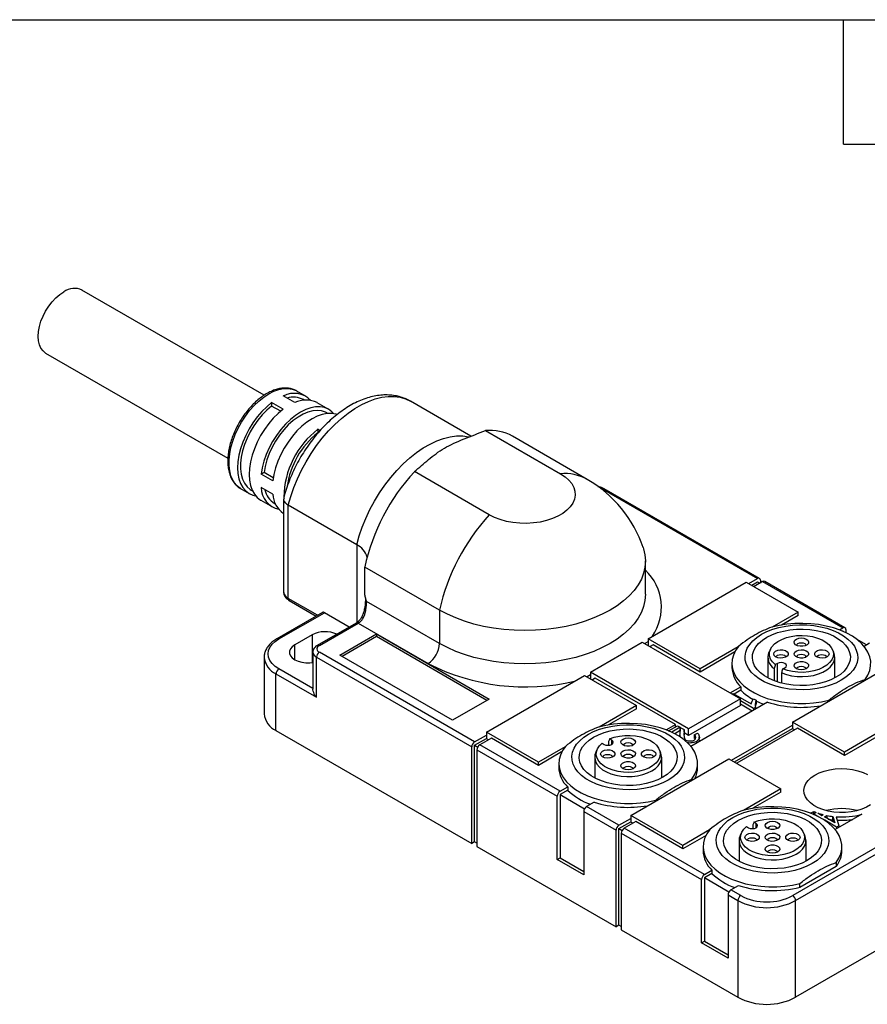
# Model space of a CAD drawing. Header units: millimetres. Extents: x 13 to 546, y 13 to 419.
# Tile 4 of 5: x 387 to 491, y 298 to 419. Entities that reach past the tile are written whole.
import ezdxf

# ---------------------------------------------------------------- set-up
doc = ezdxf.new("R2010")
doc.units = ezdxf.units.MM
doc.header["$LTSCALE"] = 2
doc.linetypes.add('SLD-Solid', pattern=[0])
doc.layers.add('TEXT', color=140, linetype='SLD-Solid', lineweight=25)

msp = doc.modelspace()

# ---------------------------------------------------------------- linework, layer by layer
for p, q in [((416.71, 373.1), (394.39, 385.98)), ((389.94, 378.27), (412.26, 365.39)), ((420.45, 372.19), (419.04, 373.01)), ((420.62, 373.67), (420.72, 373.61)), ((421.78, 373), (420.72, 373.61)), ((419.04, 371.38), (417.62, 372.19)), ((417.62, 372.19), (417.62, 371.78)), ((418.73, 371.14), (417.62, 371.78)), ((421.66, 372.5), (421.53, 372.57)), ((424.61, 371.37), (423.2, 372.18)), ((442.03, 368.08), (434.61, 372.36)), ((424.48, 370.86), (424.36, 370.94)), ((423.55, 368.77), (423.28, 368.93)), ((423.28, 368.93), (423.28, 368.51)), ((443.83, 368.78), (452.99, 363.48)), ((456.28, 362.78), (447.11, 368.08)), ((416.69, 363.63), (416.33, 363.42)), ((417.75, 362.61), (416.33, 363.42)), ((417.8, 362.99), (416.69, 363.63)), ((444.27, 358.45), (435.1, 363.74)), ((413.82, 361.66), (414.88, 361.05)), ((415.13, 361.48), (415.26, 361.41)), ((417.75, 360.97), (416.33, 361.79)), ((458.11, 361.62), (477.13, 350.64)), ((477.38, 350.66), (458.36, 361.64)), ((416.3, 360.23), (417.71, 359.42)), ((417.96, 359.85), (418.08, 359.78)), ((419.07, 360.37), (419.07, 349.01)), ((428.04, 354.79), (419.66, 359.63)), ((419.66, 348.2), (419.66, 359.63)), ((428.04, 354.79), (428.04, 345.25)), ((463.4, 348.72), (463.4, 352.8)), ((438.19, 346.77), (429.02, 352.06)), ((429.02, 348.95), (429.02, 352.06)), ((463.73, 343.27), (475.75, 350.21)), ((475.75, 350.21), (482.11, 346.53)), ((476.07, 350.02), (477.13, 350.64)), ((476.42, 349.82), (477.13, 350.23)), ((477.76, 350.27), (476.7, 349.66)), ((477.13, 350.23), (477.41, 350.06)), ((477.48, 350.43), (477.48, 350.1)), ((477.76, 350.27), (487.59, 344.59)), ((487.84, 344.62), (478.01, 350.29)), ((423.23, 346.14), (419.66, 348.2)), ((419.76, 347.97), (423.08, 346.05)), ((438.19, 342.69), (429.24, 347.85)), ((423.83, 346.49), (418.26, 343.27)), ((418.51, 343.25), (424.08, 346.46)), ((427.11, 344.71), (424.08, 346.46)), ((438.19, 346.77), (438.19, 342.69)), ((482.11, 346.53), (478.94, 344.7)), ((482.11, 346.12), (482.11, 346.53)), ((427.97, 345.2), (423.21, 342.46)), ((423.46, 342.43), (428.22, 345.18)), ((428.11, 345.29), (427.97, 345.2)), ((428.22, 345.18), (436.77, 340.24)), ((482.11, 346.12), (480.08, 344.95)), ((422.57, 343.76), (420.45, 342.53)), ((422.57, 343.76), (422.57, 340.35)), ((425.98, 341.27), (430.45, 343.86)), ((430.45, 343.86), (444.25, 335.89)), ((430.45, 343.86), (430.45, 343.53)), ((487.17, 344.35), (487.59, 344.59)), ((487.59, 344.19), (487.58, 344.18)), ((487.65, 344.15), (487.59, 344.19)), ((487.95, 344.39), (487.95, 344.02)), ((420.45, 340.69), (420.45, 342.53)), ((430.45, 343.53), (426.26, 341.11)), ((443.97, 335.72), (430.45, 343.53)), ((456.66, 339.19), (463.02, 342.86)), ((463.02, 342.86), (475.04, 335.92)), ((463.77, 342.93), (463.32, 342.69)), ((470.09, 339.59), (463.73, 343.27)), ((463.73, 343.27), (463.73, 342.45)), ((490.49, 342.51), (489.26, 343.22)), ((490.85, 342.72), (490.19, 342.34)), ((422.66, 341.61), (422.66, 337.11)), ((442.48, 330.63), (423.46, 341.61)), ((463.69, 342.47), (463.73, 342.49)), ((464.33, 342.51), (463.98, 342.31)), ((470.09, 339.19), (464.33, 342.51)), ((474.78, 342.3), (470.09, 339.59)), ((474.35, 341.65), (470.09, 339.19)), ((478.72, 341.99), (478.54, 341.61)), ((486.46, 341.61), (486.29, 341.99)), ((416.69, 341.06), (416.69, 341)), ((416.69, 341), (416.69, 334.06)), ((423.1, 341), (442.13, 330.02)), ((423.1, 336.1), (423.1, 341)), ((439.78, 333.3), (425.98, 341.27)), ((474, 340.25), (474, 339.78)), ((478.4, 341), (478.4, 338.47)), ((479.57, 340.25), (479.31, 340.1)), ((479.57, 337.98), (479.57, 340.25)), ((486.6, 338.47), (486.6, 341)), ((418.15, 332.02), (418.15, 338.96)), ((418.15, 338.96), (423.1, 336.1)), ((422.66, 337.17), (418.51, 339.57)), ((468.68, 332.25), (456.66, 339.19)), ((456.66, 339.19), (456.66, 338.37)), ((470.09, 339.19), (470.09, 339.59)), ((479.18, 339.61), (479.18, 338.12)), ((480.1, 337.83), (480.1, 339.08)), ((480.23, 339.57), (480.49, 339.72)), ((481.41, 333.06), (493.43, 340)), ((443.93, 331.84), (455.95, 338.78)), ((455.95, 338.78), (462.31, 335.1)), ((456.66, 338.84), (456.26, 338.6)), ((456.62, 338.39), (456.66, 338.41)), ((457.26, 338.43), (456.9, 338.23)), ((467.09, 332.76), (457.26, 338.43)), ((490.31, 338.3), (490.31, 338.2)), ((473.8, 336.63), (475.09, 337.38)), ((474.04, 336.5), (474.16, 336.56)), ((474.16, 336.56), (476.37, 335.29)), ((475.09, 336.97), (474.27, 336.5)), ((475.09, 337.38), (475.09, 336.97)), ((444.25, 335.89), (439.78, 333.3)), ((475.04, 335.92), (468.68, 332.25)), ((478.34, 335.5), (468.98, 330.09)), ((475.04, 335.1), (475.04, 335.92)), ((476.65, 334.73), (475.04, 335.65)), ((476.64, 335.93), (476.98, 335.74)), ((476.98, 335.74), (476.98, 335.33)), ((485.87, 335.64), (485.87, 335.74)), ((462.31, 335.1), (457.73, 332.46)), ((462.31, 334.7), (458.87, 332.71)), ((462.31, 334.7), (462.31, 335.1)), ((475.04, 335.1), (468.68, 331.43)), ((476.47, 334.42), (475.04, 335.25)), ((476.87, 334.85), (476.65, 334.73)), ((476.65, 334.73), (476.65, 334.52)), ((476.87, 334.85), (476.87, 334.65)), ((487.77, 329.39), (481.41, 333.06)), ((481.41, 333.06), (481.41, 332.25)), ((418.15, 332.02), (442.13, 318.18)), ((450.29, 328.16), (443.93, 331.84)), ((443.93, 331.84), (443.93, 331.02)), ((465.95, 332.1), (467.09, 332.76)), ((466.24, 331.99), (467.32, 332.62)), ((467.66, 332.43), (466.62, 331.83)), ((467.66, 332.02), (467, 331.64)), ((467.09, 332.48), (467.09, 332.76)), ((467.32, 332.62), (467.66, 332.43)), ((467.66, 332.43), (467.66, 332.02)), ((467.66, 332.42), (468.15, 332.14)), ((467.66, 332.02), (467.66, 332.42)), ((467.66, 332.02), (467.66, 332.02)), ((468.13, 331.88), (468.13, 331.47)), ((468.15, 332.13), (468.15, 331.73)), ((468.68, 331.43), (468.15, 331.73)), ((468.68, 331.43), (468.68, 332.25)), ((469.37, 331.51), (469.77, 331.69)), ((473.95, 328.39), (481.41, 332.69)), ((474.3, 328.18), (481.41, 332.29)), ((482.01, 332.31), (474.58, 328.02)), ((481.65, 332.1), (481.41, 332.25)), ((487.77, 328.98), (482.01, 332.31)), ((492.46, 332.1), (487.77, 329.39)), ((442.48, 330.63), (443.93, 331.47)), ((442.48, 330.23), (443.93, 331.06)), ((444.53, 331.08), (443.12, 330.27)), ((444.18, 330.88), (443.93, 331.02)), ((450.29, 327.76), (444.53, 331.08)), ((458.1, 330.48), (458.35, 330.33)), ((458.89, 330.67), (458.89, 330.22)), ((459.27, 330.86), (459.02, 331.01)), ((459.27, 330.33), (459.27, 330.86)), ((467.63, 331.52), (467.63, 331.26)), ((469.37, 331.51), (469.37, 331.1)), ((469.66, 330.69), (469.66, 330.49)), ((470, 330.83), (470, 331.24)), ((492.03, 331.44), (487.77, 328.98)), ((442.13, 318.18), (442.13, 330.02)), ((442.48, 318.39), (442.48, 330.23)), ((442.48, 330.23), (442.87, 330)), ((442.76, 329.65), (442.76, 317.81)), ((442.76, 329.65), (452.59, 323.98)), ((452.94, 324.59), (443.12, 330.27)), ((453.57, 330.05), (450.29, 328.16)), ((453.14, 329.4), (450.29, 327.76)), ((457.5, 329.75), (457.33, 329.36)), ((465.25, 329.36), (465.07, 329.75)), ((469.03, 330.12), (468.92, 330.11)), ((487.77, 328.98), (487.77, 329.39)), ((450.29, 327.76), (450.29, 328.16)), ((457.19, 328.76), (457.19, 326.23)), ((461.61, 321.63), (473.63, 328.57)), ((465.39, 326.23), (465.39, 328.76)), ((473.63, 328.57), (479.99, 324.9)), ((509.72, 328.14), (481.44, 311.82)), ((452.79, 328), (452.79, 327.53)), ((469.79, 327.53), (469.79, 328)), ((481.79, 311.2), (510.08, 327.53)), ((469.09, 326.06), (469.09, 325.95)), ((452.94, 324.59), (453.88, 325.13)), ((453.88, 324.72), (452.94, 324.18)), ((453.88, 325.13), (453.88, 324.72)), ((479.99, 324.9), (475.41, 322.25)), ((479.99, 324.49), (476.54, 322.5)), ((479.99, 324.49), (479.99, 324.9)), ((452.59, 316.22), (452.59, 323.98)), ((452.94, 324.18), (452.94, 316.43)), ((452.94, 324.18), (455.95, 322.45)), ((457.13, 323.25), (456.2, 322.71)), ((464.66, 323.39), (464.66, 323.5)), ((455.84, 322.1), (459.8, 319.82)), ((455.84, 322.1), (455.84, 314.34)), ((460.16, 320.43), (456.2, 322.71)), ((483.63, 321.9), (484.02, 322.12)), ((484.02, 321.83), (484.02, 322.12)), ((460.16, 320.43), (461.61, 321.27)), ((460.16, 320.02), (461.61, 320.86)), ((462.21, 320.88), (460.79, 320.06)), ((467.97, 317.96), (461.61, 321.63)), ((461.61, 321.63), (461.61, 320.82)), ((461.85, 320.67), (461.61, 320.82)), ((467.97, 317.55), (462.21, 320.88)), ((483.99, 321.82), (484.3, 322)), ((484.56, 321.49), (483.99, 321.82)), ((483.99, 321.82), (483.99, 321.75)), ((484.5, 321.93), (485.02, 321.63)), ((485.02, 321.63), (485.17, 321.72)), ((485.33, 321.44), (485.63, 321.62)), ((486.61, 320.71), (485.33, 321.44)), ((486.82, 320.19), (485.36, 321.03)), ((485.63, 321.62), (485.63, 321.27)), ((486.36, 321.5), (486.61, 320.71)), ((486.36, 321.09), (486.36, 321.5)), ((486.46, 320.8), (486.36, 321.09)), ((489.92, 321.77), (486.66, 319.89)), ((486.77, 321.46), (487.1, 320.35)), ((459.8, 307.98), (459.8, 319.82)), ((460.16, 308.18), (460.16, 320.02)), ((460.16, 320.02), (460.54, 319.8)), ((470.62, 314.39), (460.79, 320.06)), ((471.25, 319.85), (467.97, 317.96)), ((475.77, 320.27), (476.03, 320.12)), ((476.56, 320.47), (476.56, 320.01)), ((476.95, 320.65), (476.69, 320.8)), ((476.95, 320.12), (476.95, 320.65)), ((487.1, 320.35), (486.82, 320.19)), ((486.82, 320.19), (486.82, 319.98)), ((487.1, 320.35), (487.1, 320.15)), ((460.44, 319.45), (460.44, 307.61)), ((460.44, 319.45), (470.27, 313.77)), ((470.82, 319.19), (467.97, 317.55)), ((474.87, 318.55), (474.87, 316.02)), ((475.18, 319.54), (475, 319.16)), ((482.93, 319.16), (482.75, 319.54)), ((483.07, 316.02), (483.07, 318.55)), ((442.48, 318.39), (442.13, 318.18)), ((442.76, 318.22), (442.48, 318.39)), ((442.76, 317.81), (459.8, 307.98)), ((467.97, 317.55), (467.97, 317.96)), ((470.47, 317.8), (470.47, 317.33)), ((487.47, 317.33), (487.47, 317.8)), ((452.59, 316.22), (452.94, 316.43)), ((455.84, 314.34), (452.59, 316.22)), ((452.94, 316.43), (455.84, 314.75)), ((470.62, 314.39), (471.55, 314.92)), ((471.55, 314.92), (471.55, 314.52)), ((510.08, 315.69), (481.79, 299.36)), ((486.77, 315.38), (482.33, 312.82)), ((486.77, 315.85), (486.77, 315.38)), ((470.27, 306.02), (470.27, 313.77)), ((471.55, 314.52), (470.62, 313.98)), ((473.62, 312.25), (470.62, 313.98)), ((470.62, 313.98), (470.62, 306.22)), ((473.87, 312.51), (474.81, 313.05)), ((475.08, 311.82), (473.87, 312.51)), ((482.33, 312.82), (482.33, 313.29)), ((473.52, 311.9), (474.72, 311.2)), ((473.52, 311.9), (473.52, 304.14)), ((474.72, 311.2), (474.72, 299.36)), ((481.79, 299.36), (481.79, 311.2)), ((460.16, 308.18), (459.8, 307.98)), ((460.44, 308.02), (460.16, 308.18)), ((460.44, 307.61), (474.72, 299.36)), ((470.27, 306.02), (470.62, 306.22)), ((473.52, 304.14), (470.27, 306.02)), ((470.62, 306.22), (473.52, 304.55))]:
    msp.add_line(p, q)
at = {"flags": 128}
for points in [[(389.94, 378.27), (389.94, 378.27), (389.62, 378.52), (389.36, 378.86), (389.18, 379.28), (389.06, 379.77), (389.02, 380.31), (389.06, 380.9), (389.18, 381.52), (389.36, 382.16), (389.62, 382.79), (389.94, 383.41), (390.32, 384), (390.74, 384.54), (391.2, 385.02), (391.68, 385.43), (392.17, 385.76)], [(413.82, 361.66), (413.51, 361.88), (413.15, 362.24), (412.86, 362.69), (412.63, 363.22), (412.48, 363.82), (412.4, 364.47), (412.4, 365.18), (412.48, 365.93), (412.63, 366.7), (412.86, 367.49), (413.15, 368.28), (413.51, 369.06), (413.93, 369.82), (414.4, 370.54), (414.92, 371.22), (415.47, 371.84), (416.06, 372.39), (416.66, 372.87), (417.27, 373.27), (417.88, 373.58), (418.48, 373.8), (419.07, 373.91), (419.62, 373.93), (420.14, 373.85), (420.61, 373.67), (420.62, 373.67)], [(419.66, 359.63), (419.96, 360.7), (420.33, 361.78), (420.77, 362.86), (421.27, 363.92), (421.83, 364.96), (422.45, 365.97), (423.11, 366.94), (423.82, 367.86), (424.57, 368.73), (425.35, 369.53), (426.16, 370.26), (426.98, 370.91), (427.81, 371.48), (428.65, 371.96), (429.48, 372.35), (430.3, 372.65), (431.11, 372.85), (431.89, 372.95), (432.64, 372.95), (433.35, 372.85), (434.01, 372.65), (434.61, 372.36)], [(417.62, 372.19), (417.01, 371.68), (416.41, 371.1), (415.85, 370.44), (415.33, 369.73), (414.85, 368.97), (414.44, 368.18), (414.09, 367.37), (413.82, 366.55), (413.62, 365.75), (413.49, 364.96), (413.45, 364.21), (413.49, 363.5), (413.62, 362.86), (413.82, 362.28), (414.09, 361.79), (414.44, 361.38), (414.85, 361.07), (415.33, 360.85), (415.66, 360.77)], [(417.62, 371.78), (417.03, 371.28), (416.46, 370.7), (415.92, 370.06), (415.43, 369.36), (414.99, 368.62), (414.61, 367.85), (414.3, 367.07), (414.06, 366.29), (413.9, 365.51), (413.82, 364.77), (413.82, 364.07), (413.9, 363.42), (414.06, 362.83), (414.3, 362.32), (414.61, 361.9), (414.99, 361.57), (415.13, 361.48)], [(425.24, 370.83), (425, 371.08), (424.58, 371.38), (424.1, 371.58), (423.58, 371.68), (423.01, 371.67), (422.41, 371.56), (421.79, 371.34), (421.16, 371.03), (420.53, 370.62), (419.91, 370.12), (419.31, 369.54), (418.74, 368.89), (418.22, 368.18), (417.74, 367.43), (417.32, 366.64), (416.96, 365.84), (416.67, 365.02), (416.46, 364.21), (416.33, 363.42)], [(419.04, 371.38), (418.42, 370.87), (417.82, 370.28), (417.26, 369.62), (416.74, 368.91), (416.27, 368.15), (415.86, 367.36), (415.51, 366.55), (415.23, 365.74), (415.03, 364.93), (414.91, 364.14), (414.87, 363.39), (414.91, 362.69), (415.03, 362.04), (415.23, 361.47), (415.51, 360.97), (415.86, 360.56), (416.27, 360.25), (416.3, 360.23)], [(424.36, 370.94), (424.21, 371.01), (423.74, 371.18), (423.21, 371.23), (422.65, 371.19), (422.07, 371.04), (421.46, 370.78), (420.86, 370.43), (420.25, 369.99), (419.66, 369.46), (419.1, 368.86), (418.58, 368.2), (418.11, 367.49), (417.69, 366.74), (417.33, 365.96), (417.04, 365.17), (416.83, 364.39), (416.69, 363.63)], [(425.63, 370.73), (425.52, 370.77), (424.99, 370.87), (424.42, 370.86), (423.82, 370.74), (423.2, 370.53), (422.57, 370.21), (421.94, 369.8), (421.32, 369.3), (420.72, 368.72), (420.16, 368.07), (419.63, 367.37), (419.15, 366.62), (418.73, 365.83), (418.37, 365.02), (418.09, 364.2), (417.88, 363.4), (417.75, 362.61)], [(428.04, 354.79), (428.34, 355.87), (428.71, 356.95), (429.15, 358.02), (429.65, 359.09), (430.21, 360.13), (430.83, 361.14), (431.49, 362.1), (432.2, 363.02), (432.95, 363.89), (433.73, 364.69), (434.54, 365.42), (435.36, 366.07), (436.19, 366.64), (437.03, 367.12), (437.86, 367.52), (438.68, 367.81), (439.49, 368.01), (440.27, 368.11), (441.02, 368.11), (441.73, 368.01), (441.79, 368)], [(452.99, 363.48), (453.55, 363.12), (454.01, 362.71), (454.37, 362.27), (454.63, 361.81), (454.77, 361.33), (454.8, 360.84), (454.71, 360.36), (454.51, 359.89), (454.2, 359.44), (453.79, 359.01), (453.28, 358.62), (452.69, 358.28), (452.02, 357.99), (451.28, 357.75), (450.5, 357.57), (449.68, 357.45), (448.84, 357.4), (448, 357.42), (447.17, 357.5), (446.37, 357.65), (445.61, 357.86), (444.9, 358.13), (444.27, 358.45)], [(457.9, 361.71), (457.95, 361.69), (458.11, 361.62)], [(463.13, 354.43), (463.17, 354.28), (463.34, 353.54), (463.4, 352.8), (463.34, 352.06), (463.17, 351.32), (462.9, 350.59), (462.51, 349.88), (462.01, 349.2), (461.42, 348.54), (460.73, 347.91), (459.94, 347.32), (459.07, 346.77), (458.12, 346.27), (457.1, 345.82), (456.01, 345.42), (454.87, 345.07), (453.68, 344.79), (452.45, 344.57), (451.2, 344.4), (449.92, 344.31), (448.63, 344.27), (447.34, 344.31), (446.07, 344.4), (444.81, 344.57), (443.58, 344.79), (442.39, 345.07), (441.25, 345.42), (440.16, 345.82), (439.14, 346.27), (438.19, 346.77)], [(463.4, 348.72), (463.34, 347.97), (463.17, 347.24), (462.9, 346.51), (462.51, 345.8), (462.01, 345.11), (461.42, 344.45), (460.73, 343.83), (459.94, 343.24), (459.07, 342.69), (458.12, 342.19), (457.1, 341.73), (456.01, 341.33), (454.87, 340.99), (453.68, 340.71), (452.45, 340.48), (451.2, 340.32), (449.92, 340.22), (448.63, 340.19), (447.34, 340.22), (446.07, 340.32), (444.81, 340.48), (443.58, 340.71), (442.39, 340.99), (441.25, 341.33), (440.16, 341.73), (439.14, 342.19), (438.19, 342.69)], [(477.62, 343.82), (478.27, 344.15), (478.99, 344.43), (479.76, 344.66), (480.58, 344.83), (481.42, 344.94), (482.28, 344.98), (483.15, 344.97), (484.01, 344.89), (484.84, 344.75), (485.63, 344.55), (486.38, 344.3), (487.06, 343.99), (487.68, 343.64), (488.21, 343.24), (488.65, 342.81), (488.99, 342.35), (489.23, 341.87), (489.37, 341.38), (489.4, 340.88), (489.32, 340.38), (489.13, 339.89), (488.83, 339.42), (488.44, 338.97), (487.95, 338.56), (487.38, 338.19), (486.73, 337.85), (486.01, 337.57), (485.24, 337.35), (484.43, 337.18), (483.58, 337.07), (482.72, 337.02), (481.85, 337.04), (481, 337.11), (480.16, 337.25), (479.37, 337.45), (478.62, 337.71), (477.94, 338.01), (477.33, 338.37), (476.79, 338.76), (476.35, 339.19), (476.01, 339.65), (475.77, 340.13), (475.63, 340.63), (475.6, 341.13), (475.69, 341.63), (475.88, 342.11), (476.17, 342.58), (476.56, 343.03), (477.05, 343.44), (477.62, 343.82)], [(490.31, 338.3), (490.64, 338.83), (490.87, 339.38), (490.98, 339.94), (490.99, 340.51), (490.88, 341.07), (490.66, 341.62), (490.33, 342.15), (489.9, 342.66), (489.37, 343.14), (488.75, 343.57), (488.05, 343.97), (487.27, 344.31), (486.43, 344.6), (485.54, 344.83), (484.61, 345), (483.65, 345.11), (482.67, 345.15), (481.69, 345.13), (480.73, 345.05), (479.78, 344.9), (478.88, 344.69)], [(486.74, 338.55), (486.13, 338.24), (485.44, 337.98), (484.7, 337.78), (483.92, 337.64), (483.11, 337.56), (482.3, 337.54), (481.48, 337.59), (480.69, 337.7), (479.92, 337.87), (479.21, 338.11), (478.56, 338.39), (477.98, 338.73), (477.48, 339.1), (477.08, 339.51), (476.78, 339.95), (476.59, 340.41), (476.5, 340.88), (476.53, 341.36), (476.67, 341.82), (476.92, 342.27), (477.27, 342.7), (477.72, 343.09), (478.26, 343.45), (478.88, 343.76), (479.56, 344.02), (480.3, 344.22), (481.08, 344.37), (481.89, 344.45), (482.71, 344.46), (483.52, 344.42), (484.32, 344.3), (485.08, 344.13), (485.79, 343.9), (486.44, 343.61), (487.02, 343.28), (487.52, 342.9), (487.92, 342.49), (488.22, 342.05), (488.41, 341.59), (488.5, 341.12), (488.47, 340.65), (488.33, 340.18), (488.08, 339.73), (487.73, 339.3), (487.28, 338.91), (486.74, 338.55)], [(418.51, 339.57), (418.05, 339.88), (417.68, 340.23), (417.41, 340.61), (417.25, 341), (417.19, 341.41), (417.25, 341.82), (417.41, 342.21), (417.68, 342.59), (418.05, 342.94), (418.51, 343.25)], [(420.45, 342.53), (420.14, 342.3), (419.92, 342.04), (419.81, 341.76), (419.81, 341.47), (419.92, 341.18), (420.14, 340.92), (420.45, 340.69), (420.85, 340.51), (421.3, 340.39), (421.79, 340.32), (422.3, 340.32), (422.66, 340.36)], [(479.31, 340.1), (478.97, 340.43), (478.73, 340.79), (478.61, 341.16), (478.59, 341.55), (478.69, 341.93), (478.89, 342.29), (479.21, 342.63), (479.61, 342.94), (480.1, 343.2), (480.66, 343.41), (481.27, 343.56), (481.92, 343.65), (482.58, 343.67), (483.24, 343.63), (483.88, 343.53), (484.48, 343.36), (485.03, 343.14), (485.5, 342.87), (485.88, 342.55), (486.17, 342.21), (486.35, 341.84), (486.42, 341.46), (486.38, 341.07), (486.22, 340.7), (485.96, 340.35), (485.6, 340.02), (485.15, 339.74), (484.62, 339.51), (484.03, 339.33), (483.4, 339.21), (482.74, 339.15), (482.08, 339.16), (481.42, 339.24), (480.8, 339.37), (480.23, 339.57)], [(482.5, 343.37), (482.82, 343.33), (483.1, 343.23), (483.3, 343.08), (483.39, 342.9), (483.36, 342.71), (483.21, 342.54), (482.97, 342.42), (482.66, 342.35), (482.34, 342.35), (482.03, 342.42), (481.79, 342.54), (481.65, 342.71), (481.62, 342.9), (481.71, 343.08), (481.9, 343.23), (482.18, 343.33), (482.5, 343.37)], [(481.9, 342.47), (481.95, 342.58), (482.08, 342.69), (482.27, 342.77), (482.5, 342.79)], [(482.5, 342.79), (482.73, 342.77), (482.93, 342.69), (483.06, 342.58), (483.1, 342.47)], [(474.81, 342.34), (474.45, 341.82), (474.19, 341.27), (474.04, 340.71), (474, 340.15), (474.08, 339.59), (474.27, 339.03), (474.56, 338.49), (474.96, 337.98), (475.47, 337.49), (476.06, 337.04), (476.74, 336.64), (477.5, 336.28), (478.32, 335.97), (479.2, 335.73), (480.12, 335.54), (481.08, 335.41), (482.05, 335.35), (483.03, 335.35), (484, 335.42), (484.95, 335.55), (485.87, 335.74)], [(479.11, 341.41), (479.17, 341.6), (479.34, 341.76), (479.61, 341.87), (479.92, 341.92), (480.24, 341.9), (480.54, 341.82), (480.76, 341.68), (480.87, 341.5), (480.87, 341.32), (480.76, 341.14), (480.54, 341), (480.24, 340.92), (479.92, 340.9), (479.61, 340.95), (479.34, 341.06), (479.17, 341.22), (479.11, 341.41)], [(479.4, 341.03), (479.45, 341.13), (479.58, 341.25), (479.77, 341.32), (480, 341.35), (480.23, 341.32), (480.43, 341.25), (480.56, 341.13), (480.6, 341.03)], [(480.1, 339.08), (480.68, 338.88), (481.31, 338.74), (481.97, 338.65), (482.65, 338.64), (483.32, 338.68), (483.98, 338.79), (484.59, 338.96), (485.14, 339.19), (485.62, 339.47), (486.02, 339.78), (486.32, 340.14), (486.51, 340.51), (486.6, 340.9), (486.57, 341.29), (486.46, 341.61)], [(481.87, 341.77), (482.14, 341.88), (482.46, 341.92), (482.78, 341.9), (483.07, 341.8), (483.28, 341.66), (483.38, 341.48), (483.37, 341.29), (483.23, 341.12), (483, 340.99), (482.7, 340.91), (482.38, 340.9), (482.07, 340.96), (481.82, 341.08), (481.66, 341.25), (481.61, 341.43), (481.69, 341.62), (481.87, 341.77)], [(483.1, 341.03), (483.06, 341.13), (482.93, 341.25), (482.73, 341.32), (482.5, 341.35), (482.27, 341.32), (482.08, 341.25)], [(485.89, 341.41), (485.83, 341.22), (485.66, 341.06), (485.4, 340.95), (485.08, 340.9), (484.76, 340.92), (484.47, 341), (484.25, 341.14), (484.13, 341.32), (484.13, 341.5), (484.25, 341.68), (484.47, 341.82), (484.76, 341.9), (485.08, 341.92), (485.4, 341.87), (485.66, 341.76), (485.83, 341.6), (485.89, 341.41)], [(484.4, 341.03), (484.45, 341.13), (484.58, 341.25), (484.77, 341.32), (485, 341.35), (485.23, 341.32), (485.43, 341.25), (485.56, 341.13), (485.6, 341.03)], [(480.49, 339.72), (480.63, 339.84), (480.68, 339.98), (480.63, 340.13), (480.49, 340.25), (480.28, 340.33), (480.03, 340.36), (479.78, 340.33), (479.57, 340.25)], [(482.5, 339.45), (482.18, 339.49), (481.9, 339.59), (481.71, 339.74), (481.62, 339.92), (481.65, 340.11), (481.79, 340.28), (482.03, 340.4), (482.34, 340.47), (482.66, 340.47), (482.97, 340.4), (483.21, 340.28), (483.36, 340.11), (483.39, 339.92), (483.3, 339.74), (483.1, 339.59), (482.82, 339.49), (482.5, 339.45)], [(482.08, 341.25), (481.95, 341.13), (481.9, 341.03)], [(481.9, 339.59), (481.95, 339.69), (482.08, 339.8), (482.27, 339.88), (482.5, 339.91), (482.73, 339.88), (482.93, 339.8), (483.06, 339.69), (483.1, 339.59)], [(469.09, 326.06), (469.43, 326.59), (469.66, 327.14), (469.77, 327.7), (469.78, 328.26), (469.67, 328.82), (469.45, 329.38), (469.12, 329.91), (468.69, 330.41), (468.16, 330.89), (467.54, 331.33), (466.84, 331.72), (466.06, 332.06), (465.22, 332.35), (464.33, 332.58), (463.39, 332.76), (462.43, 332.86), (461.46, 332.91), (460.48, 332.89), (459.51, 332.8), (458.57, 332.65), (457.66, 332.44)], [(456.41, 331.57), (457.06, 331.9), (457.78, 332.18), (458.55, 332.41), (459.36, 332.58), (460.21, 332.69), (461.07, 332.74), (461.94, 332.72), (462.79, 332.64), (463.63, 332.5), (464.42, 332.31), (465.17, 332.05), (465.85, 331.74), (466.46, 331.39), (466.99, 330.99), (467.44, 330.56), (467.78, 330.11), (468.02, 329.62), (468.16, 329.13), (468.18, 328.63), (468.1, 328.13), (467.91, 327.64), (467.62, 327.17), (467.23, 326.73), (466.74, 326.31), (466.17, 325.94), (465.52, 325.61), (464.8, 325.33), (464.03, 325.1), (463.21, 324.93), (462.37, 324.82), (461.5, 324.77), (460.64, 324.79), (459.78, 324.87), (458.95, 325.01), (458.16, 325.21), (457.41, 325.46), (456.72, 325.77), (456.11, 326.12), (455.58, 326.52), (455.14, 326.95), (454.8, 327.41), (454.55, 327.89), (454.42, 328.38), (454.39, 328.88), (454.47, 329.38), (454.66, 329.87), (454.96, 330.34), (455.35, 330.78), (455.84, 331.2), (456.41, 331.57)], [(465.53, 326.31), (464.91, 326), (464.23, 325.74), (463.49, 325.53), (462.71, 325.39), (461.9, 325.31), (461.08, 325.29), (460.27, 325.34), (459.47, 325.45), (458.71, 325.63), (458, 325.86), (457.34, 326.15), (456.77, 326.48), (456.27, 326.86), (455.87, 327.27), (455.57, 327.71), (455.38, 328.17), (455.29, 328.64), (455.32, 329.11), (455.46, 329.58), (455.71, 330.03), (456.06, 330.45), (456.51, 330.85), (457.05, 331.21), (457.66, 331.52), (458.35, 331.78), (459.09, 331.98), (459.87, 332.12), (460.67, 332.2), (461.49, 332.22), (462.31, 332.17), (463.1, 332.06), (463.86, 331.88), (464.58, 331.65), (465.23, 331.37), (465.81, 331.03), (466.31, 330.66), (466.71, 330.24), (467.01, 329.8), (467.2, 329.34), (467.28, 328.87), (467.26, 328.4), (467.12, 327.94), (466.87, 327.49), (466.52, 327.06), (466.07, 326.66), (465.53, 326.31)], [(459.02, 331.01), (459.59, 331.2), (460.21, 331.34), (460.86, 331.41), (461.53, 331.42), (462.19, 331.37), (462.82, 331.25), (463.41, 331.07), (463.93, 330.83), (464.38, 330.55), (464.75, 330.23), (465.01, 329.87), (465.16, 329.5), (465.21, 329.12), (465.14, 328.74), (464.95, 328.37), (464.67, 328.02), (464.28, 327.71), (463.81, 327.43), (463.27, 327.21), (462.67, 327.05), (462.03, 326.94), (461.37, 326.9), (460.7, 326.93), (460.06, 327.02), (459.45, 327.17), (458.89, 327.38), (458.4, 327.64), (457.99, 327.94), (457.68, 328.28), (457.47, 328.65), (457.38, 329.03), (457.39, 329.41), (457.52, 329.79), (457.76, 330.15), (458.1, 330.48)], [(458.35, 330.33), (458.56, 330.25), (458.81, 330.22), (459.06, 330.25), (459.27, 330.33), (459.41, 330.45), (459.46, 330.59), (459.41, 330.74), (459.27, 330.86)], [(461.29, 331.12), (461.61, 331.09), (461.89, 330.99), (462.08, 330.84), (462.17, 330.65), (462.14, 330.47), (462, 330.3), (461.76, 330.17), (461.45, 330.1), (461.12, 330.1), (460.82, 330.17), (460.58, 330.3), (460.43, 330.47), (460.4, 330.65), (460.49, 330.84), (460.69, 330.99), (460.97, 331.09), (461.29, 331.12)], [(460.69, 330.23), (460.73, 330.33), (460.86, 330.44), (461.06, 330.52), (461.29, 330.55)], [(461.29, 330.55), (461.52, 330.52), (461.71, 330.44), (461.84, 330.33), (461.89, 330.23)], [(453.6, 330.09), (453.23, 329.57), (452.98, 329.03), (452.83, 328.47), (452.79, 327.9), (452.87, 327.34), (453.05, 326.79), (453.35, 326.25), (453.75, 325.73), (454.25, 325.25), (454.85, 324.8), (455.53, 324.39), (456.29, 324.03), (457.11, 323.73), (457.99, 323.48), (458.91, 323.29), (459.86, 323.16), (460.83, 323.1), (461.81, 323.1), (462.78, 323.17), (463.74, 323.3), (464.66, 323.5)], [(457.33, 329.36), (457.22, 329.06), (457.19, 328.67), (457.27, 328.28), (457.46, 327.9), (457.76, 327.55), (458.15, 327.23), (458.63, 326.95), (459.18, 326.73), (459.79, 326.55), (460.44, 326.44), (461.11, 326.39), (461.79, 326.41), (462.45, 326.49), (463.09, 326.63), (463.67, 326.83), (464.19, 327.08), (464.63, 327.38), (464.97, 327.72), (465.22, 328.08), (465.36, 328.47), (465.38, 328.86), (465.3, 329.25), (465.25, 329.36)], [(457.9, 329.16), (457.96, 329.35), (458.13, 329.51), (458.39, 329.62), (458.71, 329.67), (459.03, 329.66), (459.32, 329.57), (459.54, 329.43), (459.66, 329.26), (459.66, 329.07), (459.54, 328.89), (459.32, 328.75), (459.03, 328.67), (458.71, 328.65), (458.39, 328.7), (458.13, 328.82), (457.96, 328.98), (457.9, 329.16)], [(460.66, 329.53), (460.93, 329.63), (461.25, 329.68), (461.57, 329.65), (461.86, 329.56), (462.06, 329.41), (462.17, 329.24), (462.15, 329.05), (462.02, 328.87), (461.79, 328.74), (461.49, 328.66), (461.17, 328.66), (460.86, 328.72), (460.6, 328.84), (460.45, 329), (460.4, 329.19), (460.48, 329.37), (460.66, 329.53)], [(464.68, 329.16), (464.62, 328.98), (464.44, 328.82), (464.18, 328.7), (463.87, 328.65), (463.54, 328.67), (463.25, 328.75), (463.03, 328.89), (462.91, 329.07), (462.91, 329.26), (463.03, 329.43), (463.25, 329.57), (463.54, 329.66), (463.87, 329.67), (464.18, 329.62), (464.44, 329.51), (464.62, 329.35), (464.68, 329.16)], [(458.19, 328.78), (458.23, 328.89), (458.36, 329), (458.56, 329.08), (458.79, 329.1), (459.02, 329.08), (459.21, 329), (459.34, 328.89), (459.39, 328.78)], [(461.29, 327.21), (460.97, 327.24), (460.69, 327.34), (460.49, 327.49), (460.4, 327.67), (460.43, 327.86), (460.58, 328.03), (460.82, 328.16), (461.12, 328.23), (461.45, 328.23), (461.76, 328.16), (462, 328.03), (462.14, 327.86), (462.17, 327.67), (462.08, 327.49), (461.89, 327.34), (461.61, 327.24), (461.29, 327.21)], [(460.86, 329), (460.73, 328.89), (460.69, 328.78)], [(461.89, 328.78), (461.84, 328.89), (461.71, 329), (461.52, 329.08), (461.29, 329.1), (461.06, 329.08), (460.86, 329)], [(463.19, 328.78), (463.23, 328.89), (463.36, 329), (463.56, 329.08), (463.79, 329.1), (464.02, 329.08), (464.21, 329), (464.34, 328.89), (464.39, 328.78)], [(460.69, 327.34), (460.73, 327.45), (460.86, 327.56), (461.06, 327.63), (461.29, 327.66), (461.52, 327.63), (461.71, 327.56), (461.84, 327.45), (461.89, 327.34)], [(484.16, 326.57), (484.7, 326.84), (485.31, 327.06), (485.96, 327.22), (486.65, 327.32), (487.36, 327.36), (488.07, 327.33), (488.77, 327.25), (489.43, 327.1), (490.05, 326.9), (490.61, 326.64)], [(490.98, 322.93), (490.48, 322.64), (489.9, 322.39), (489.27, 322.2), (488.6, 322.07), (487.9, 322), (487.18, 321.99), (486.48, 322.05), (485.8, 322.17), (485.15, 322.34), (484.56, 322.57), (484.04, 322.85), (483.6, 323.17), (483.24, 323.53), (482.99, 323.91), (482.84, 324.31), (482.8, 324.73), (482.87, 325.13), (483.05, 325.53), (483.32, 325.91), (483.7, 326.26), (484.16, 326.57)], [(474.09, 321.37), (474.74, 321.7), (475.45, 321.98), (476.23, 322.21), (477.04, 322.38), (477.89, 322.49), (478.75, 322.53), (479.61, 322.52), (480.47, 322.44), (481.3, 322.3), (482.1, 322.1), (482.84, 321.85), (483.53, 321.54), (484.14, 321.18), (484.67, 320.79), (485.11, 320.36), (485.46, 319.9), (485.7, 319.42), (485.84, 318.93), (485.86, 318.43), (485.78, 317.93), (485.59, 317.44), (485.3, 316.97), (484.9, 316.52), (484.42, 316.11), (483.84, 315.73), (483.19, 315.4), (482.48, 315.12), (481.71, 314.9), (480.89, 314.73), (480.05, 314.62), (479.18, 314.57), (478.32, 314.59), (477.46, 314.66), (476.63, 314.8), (475.83, 315), (475.09, 315.26), (474.4, 315.56), (473.79, 315.92), (473.26, 316.31), (472.82, 316.74), (472.47, 317.2), (472.23, 317.68), (472.1, 318.18), (472.07, 318.68), (472.15, 319.17), (472.34, 319.66), (472.63, 320.13), (473.03, 320.58), (473.51, 320.99), (474.09, 321.37)], [(486.77, 315.85), (487.11, 316.38), (487.33, 316.93), (487.45, 317.49), (487.45, 318.06), (487.35, 318.62), (487.13, 319.17), (486.8, 319.7), (486.37, 320.21), (485.84, 320.68), (485.22, 321.12), (484.51, 321.51), (483.74, 321.86), (482.9, 322.15), (482, 322.38), (481.07, 322.55), (480.11, 322.66), (479.14, 322.7), (478.16, 322.68), (477.19, 322.6), (476.25, 322.45), (475.34, 322.23)], [(483.21, 316.1), (482.59, 315.79), (481.91, 315.53), (481.17, 315.33), (480.39, 315.19), (479.58, 315.11), (478.76, 315.09), (477.95, 315.14), (477.15, 315.25), (476.39, 315.42), (475.67, 315.65), (475.02, 315.94), (474.44, 316.27), (473.95, 316.65), (473.55, 317.06), (473.25, 317.5), (473.05, 317.96), (472.97, 318.43), (473, 318.9), (473.14, 319.37), (473.38, 319.82), (473.74, 320.25), (474.18, 320.64), (474.72, 321), (475.34, 321.31), (476.02, 321.57), (476.76, 321.77), (477.55, 321.92), (478.35, 322), (479.17, 322.01), (479.99, 321.96), (480.78, 321.85), (481.54, 321.68), (482.26, 321.45), (482.91, 321.16), (483.49, 320.83), (483.98, 320.45), (484.38, 320.04), (484.68, 319.6), (484.88, 319.14), (484.96, 318.67), (484.93, 318.2), (484.8, 317.73), (484.55, 317.28), (484.2, 316.85), (483.75, 316.46), (483.21, 316.1)], [(476.69, 320.8), (477.27, 321), (477.89, 321.13), (478.54, 321.21), (479.21, 321.22), (479.86, 321.16), (480.5, 321.04), (481.08, 320.86), (481.61, 320.63), (482.06, 320.35), (482.42, 320.02), (482.69, 319.67), (482.84, 319.3), (482.88, 318.91), (482.81, 318.53), (482.63, 318.16), (482.35, 317.81), (481.96, 317.5), (481.49, 317.23), (480.95, 317.01), (480.35, 316.84), (479.71, 316.74), (479.05, 316.7), (478.38, 316.72), (477.73, 316.81), (477.12, 316.96), (476.56, 317.17), (476.08, 317.43), (475.67, 317.74), (475.36, 318.08), (475.15, 318.44), (475.05, 318.82), (475.07, 319.2), (475.2, 319.58), (475.44, 319.94), (475.77, 320.27)], [(478.97, 320.92), (479.29, 320.88), (479.56, 320.78), (479.76, 320.63), (479.85, 320.45), (479.82, 320.26), (479.67, 320.09), (479.43, 319.97), (479.13, 319.9), (478.8, 319.9), (478.5, 319.97), (478.26, 320.09), (478.11, 320.26), (478.08, 320.45), (478.17, 320.63), (478.37, 320.78), (478.64, 320.88), (478.97, 320.92)], [(471.28, 319.89), (470.91, 319.37), (470.65, 318.82), (470.5, 318.26), (470.47, 317.7), (470.54, 317.13), (470.73, 316.58), (471.03, 316.04), (471.43, 315.53), (471.93, 315.04), (472.53, 314.59), (473.21, 314.19), (473.96, 313.83), (474.79, 313.52), (475.66, 313.27), (476.59, 313.09), (477.54, 312.96), (478.51, 312.9), (479.49, 312.9), (480.46, 312.97), (481.41, 313.1), (482.33, 313.29)], [(476.03, 320.12), (476.24, 320.04), (476.49, 320.01), (476.74, 320.04), (476.95, 320.12), (477.09, 320.24), (477.14, 320.39), (477.09, 320.53), (476.95, 320.65)], [(478.37, 320.02), (478.41, 320.13), (478.54, 320.24), (478.74, 320.31), (478.97, 320.34)], [(478.97, 320.34), (479.2, 320.31), (479.39, 320.24), (479.52, 320.13), (479.56, 320.02)], [(475, 319.16), (474.9, 318.86), (474.87, 318.46), (474.95, 318.08), (475.14, 317.7), (475.44, 317.35), (475.83, 317.03), (476.31, 316.75), (476.86, 316.52), (477.47, 316.35), (478.12, 316.24), (478.79, 316.19), (479.47, 316.2), (480.13, 316.28), (480.76, 316.42), (481.35, 316.62), (481.86, 316.88), (482.3, 317.18), (482.65, 317.51), (482.9, 317.88), (483.03, 318.26), (483.06, 318.65), (482.98, 319.04), (482.93, 319.16)], [(475.58, 318.96), (475.64, 319.14), (475.81, 319.3), (476.07, 319.42), (476.38, 319.47), (476.71, 319.45), (477, 319.37), (477.22, 319.23), (477.34, 319.05), (477.34, 318.86), (477.22, 318.69), (477, 318.55), (476.71, 318.47), (476.38, 318.45), (476.07, 318.5), (475.81, 318.61), (475.64, 318.77), (475.58, 318.96)], [(475.87, 318.58), (475.91, 318.68), (476.04, 318.8), (476.24, 318.87), (476.47, 318.9), (476.7, 318.87), (476.89, 318.8), (477.02, 318.68), (477.06, 318.58)], [(478.34, 319.32), (478.61, 319.43), (478.92, 319.47), (479.25, 319.45), (479.53, 319.35), (479.74, 319.21), (479.85, 319.03), (479.83, 318.84), (479.7, 318.67), (479.47, 318.54), (479.17, 318.46), (478.84, 318.45), (478.53, 318.51), (478.28, 318.63), (478.12, 318.8), (478.08, 318.98), (478.15, 319.17), (478.34, 319.32)], [(478.54, 318.8), (478.41, 318.68), (478.37, 318.58)], [(479.56, 318.58), (479.52, 318.68), (479.39, 318.8), (479.2, 318.87), (478.97, 318.9), (478.74, 318.87), (478.54, 318.8)], [(482.35, 318.96), (482.29, 318.77), (482.12, 318.61), (481.86, 318.5), (481.55, 318.45), (481.22, 318.47), (480.93, 318.55), (480.71, 318.69), (480.59, 318.86), (480.59, 319.05), (480.71, 319.23), (480.93, 319.37), (481.22, 319.45), (481.55, 319.47), (481.86, 319.42), (482.12, 319.3), (482.29, 319.14), (482.35, 318.96)], [(480.87, 318.58), (480.91, 318.68), (481.04, 318.8), (481.24, 318.87), (481.47, 318.9), (481.7, 318.87), (481.89, 318.8), (482.02, 318.68), (482.06, 318.58)], [(478.97, 317), (478.64, 317.04), (478.37, 317.14), (478.17, 317.29), (478.08, 317.47), (478.11, 317.66), (478.26, 317.82), (478.5, 317.95), (478.8, 318.02), (479.13, 318.02), (479.43, 317.95), (479.67, 317.82), (479.82, 317.66), (479.85, 317.47), (479.76, 317.29), (479.56, 317.14), (479.29, 317.04), (478.97, 317)], [(478.37, 317.14), (478.41, 317.24), (478.54, 317.35), (478.74, 317.43), (478.97, 317.45), (479.2, 317.43), (479.39, 317.35), (479.52, 317.24), (479.56, 317.14)]]:
    msp.add_lwpolyline(points, dxfattribs=at)
for centre, radius, start, end in [((393.47, 383.97), 2.22, 65.3927, 125.9177), ((420.36, 370.48), 2.85, 44.0861, 117.6698), ((420.29, 370.15), 2.71, 62.8352, 107.1672), ((421.82, 369.38), 3.13, 63.863, 115.8397), ((429.71, 360.51), 10.59, 127.3603, 179.3996), ((429.59, 360.53), 10.17, 128.3037, 172.2413), ((444.34, 363.11), 5.69, 60.7955, 95.1369), ((453.72, 346.62), 25.29, 137.4142, 167.5773), ((453.5, 357.82), 5.69, 60.7955, 95.1369), ((448.63, 349.53), 15.3, 18.6737, 60.0027), ((419.09, 361.83), 2.76, 180.8392, 257.4008), ((419.39, 362.1), 2.66, 192.3868, 237.6033), ((420.83, 361.17), 3.09, 183.7103, 235.3952), ((458.25, 361.41), 0.251, 65.6929, 125.6176), ((462.89, 341.33), 25.29, 137.4142, 167.5773), ((427, 352.64), 2.39, 14.9344, 64.09), ((459.13, 347.12), 6.23, 325.2857, 46.814), ((477.27, 350.47), 0.218, 350.786, 129.2033), ((477.91, 350.06), 0.251, 65.6929, 125.6176), ((420.08, 349.11), 1.01, 185.6948, 245.6253), ((419.91, 348.17), 0.246, 173.7012, 234.9867), ((423.93, 346.26), 0.251, 54.3824, 114.3071), ((428.07, 344.97), 0.251, 54.3824, 114.3071), ((427.2, 346.93), 2.03, 300.054, 304.7506), ((424.17, 340.68), 3.46, 65.6124, 117.452), ((487.73, 344.42), 0.218, 350.786, 129.2033), ((418.36, 343.04), 0.252, 54.3838, 114.2915), ((435.12, 342.83), 3.07, 302.6055, 357.3945), ((423.42, 341.69), 0.755, 185.7336, 245.622), ((423.87, 340.97), 0.768, 122.6055, 177.3945), ((423.61, 342.02), 0.437, 110.7834, 249.2166), ((423.31, 342.24), 0.24, 52.7461, 115.9611), ((480.05, 341), 1.64, 157.9073, 237.6372), ((419.23, 341.28), 2.55, 186.1875, 245.1327), ((448.71, 363.65), 26.28, 242.9718, 283.1961), ((418.92, 338.92), 0.768, 122.6055, 177.3945), ((477.46, 339.89), 3.46, 181.9483, 226.7776), ((479.74, 341.61), 6.57, 224.9604, 241.2677), ((481.34, 344.53), 9.9, 243.8729, 249.6602), ((482.52, 349), 14.13, 252.817, 279.6088), ((419.23, 334.34), 2.55, 186.1875, 245.1327), ((442.89, 329.99), 0.768, 122.6055, 177.3945), ((443.53, 329.62), 0.768, 122.6055, 177.3945), ((456.24, 327.65), 3.46, 181.9483, 226.7776), ((466.77, 327.55), 3.02, 332.6086, 359.6625), ((453.36, 323.94), 0.768, 122.6055, 177.3945), ((459.22, 330.29), 7.72, 226.1388, 250.8116), ((461.3, 336.75), 14.13, 252.817, 279.6088), ((456.61, 322.07), 0.768, 122.6055, 177.3945), ((486.69, 328.1), 6.55, 245.8809, 248.6012), ((487.45, 314.72), 7.74, 75.7741, 104.2259), ((487.07, 329.13), 7.65, 250.3825, 255.6441), ((487.39, 330.49), 9.04, 258.8129, 263.5004), ((487.39, 330.13), 9.1, 259.9091, 263.4936), ((487.46, 330.72), 9.28, 265.745, 285.3864), ((487.45, 330.6), 9.57, 266.6593, 278.1316), ((460.57, 319.78), 0.768, 122.6055, 177.3945), ((461.21, 319.41), 0.768, 122.6055, 177.3945), ((473.92, 317.44), 3.46, 181.9483, 226.7776), ((484.25, 317.38), 3.22, 321.5989, 359.023), ((471.04, 313.74), 0.768, 122.6055, 177.3945), ((476.9, 320.08), 7.72, 226.1388, 250.8116), ((474.29, 311.86), 0.768, 122.6055, 177.3945), ((478.98, 326.51), 14.09, 252.7833, 283.7755), ((475.49, 311.17), 0.768, 122.6055, 177.3945), ((478.26, 317.96), 7.63, 242.391, 297.609), ((478.26, 317.9), 6.87, 242.391, 297.609), ((481.03, 311.17), 0.768, 2.6055, 57.3945), ((478.26, 306.12), 7.63, 242.391, 297.609)]:
    msp.add_arc(centre, radius, start, end)
for centre in [(467.88, 332.2), (467.88, 331.79)]:
    msp.add_ellipse(centre, major_axis=(-0.032, 0.69), ratio=0.395157, start_param=4.203365, end_param=4.605729)
for points, knots in [([(420.61, 373.67), (420.47, 373.73), (420.18, 373.87), (419.69, 373.97), (419.15, 373.99), (418.59, 373.92), (418.01, 373.77), (417.41, 373.52), (416.81, 373.19), (416.22, 372.77), (415.65, 372.29), (415.1, 371.74), (414.57, 371.13), (414.09, 370.48), (413.65, 369.78), (413.26, 369.06), (412.93, 368.31), (412.66, 367.56), (412.45, 366.81), (412.31, 366.06), (412.24, 365.34), (412.24, 364.64), (412.32, 363.99), (412.48, 363.38), (412.7, 362.84), (413, 362.36), (413.37, 361.98), (413.66, 361.74), (413.83, 361.66), (413.85, 361.65)], [0, 0, 0, 0, 0.032221, 0.068681, 0.105494, 0.142942, 0.181066, 0.219706, 0.258635, 0.297664, 0.336664, 0.375603, 0.41448, 0.453308, 0.492109, 0.530905, 0.569718, 0.608569, 0.647482, 0.686483, 0.72559, 0.76481, 0.804119, 0.843398, 0.882438, 0.920963, 0.958742, 0.995766, 1, 1, 1, 1]), ([(434.61, 372.36), (434.45, 372.45), (434.08, 372.66), (433.44, 372.89), (432.71, 373.06), (431.96, 373.14), (431.18, 373.14), (430.37, 373.04), (429.55, 372.85), (428.71, 372.56), (427.87, 372.19), (427.03, 371.73), (426.2, 371.18), (425.39, 370.56), (424.6, 369.87), (423.84, 369.12), (423.12, 368.3), (422.44, 367.44), (421.8, 366.53), (421.2, 365.59), (420.66, 364.61), (420.18, 363.61), (419.75, 362.59), (419.39, 361.56), (419.18, 360.86), (419.09, 360.5), (419.09, 360.48)], [0, 0, 0, 0, 0.0294537, 0.0695859, 0.1098028, 0.1504443, 0.1917928, 0.2340375, 0.2772403, 0.321324, 0.3660977, 0.411318, 0.4567565, 0.5022168, 0.5475984, 0.5928661, 0.6380166, 0.6830657, 0.72804, 0.7729712, 0.8178941, 0.862841, 0.9078406, 0.9529303, 0.9981466, 1, 1, 1, 1]), ([(435.1, 363.74), (435.69, 364.23), (436.24, 364.73), (437.12, 365.47), (437.43, 365.71), (438.07, 366.17), (438.41, 366.4), (439.14, 366.82), (439.53, 367.02), (440.34, 367.4), (440.77, 367.58), (442.07, 368.1), (442.96, 368.43), (443.83, 368.78)], [0, 0, 0, 0, 0.25, 0.25, 0.375, 0.375, 0.5, 0.5, 0.625, 0.625, 0.75, 0.75, 1, 1, 1, 1]), ([(458.36, 361.64), (458.3, 361.67), (458.13, 361.76), (457.88, 361.84), (457.68, 361.85), (457.61, 361.86)], [0, 0, 0, 0, 0.268186, 0.733761, 1, 1, 1, 1]), ([(419.14, 360.47), (419.11, 360.41), (419.04, 360.24), (419.23, 359.93), (419.52, 359.73), (419.66, 359.63)], [0, 0, 0, 0, 0.232713, 0.616442, 1, 1, 1, 1]), ([(419.09, 349.01), (419.09, 348.95), (419.08, 348.78), (419.18, 348.53), (419.37, 348.27), (419.57, 348.09), (419.72, 348), (419.76, 347.97)], [0, 0, 0, 0, 0.14338, 0.384676, 0.626307, 0.880801, 1, 1, 1, 1]), ([(429.24, 347.85), (429.23, 347.9), (429.19, 348.02), (429.13, 348.21), (429.09, 348.39), (429.06, 348.56), (429.04, 348.69), (429.02, 348.82), (429.02, 348.91), (429.02, 348.95)], [0, 0, 0, 0, 0.138309, 0.304013, 0.499955, 0.629948, 0.7505, 0.874552, 1, 1, 1, 1]), ([(429.07, 348.4), (429.08, 348.37), (429.11, 348.24), (429.1, 347.82), (429.05, 347.26), (428.95, 346.72), (428.8, 346.25), (428.61, 345.85), (428.38, 345.52), (428.2, 345.37), (428.11, 345.29)], [0, 0, 0, 0, 0.049566, 0.224922, 0.385742, 0.528609, 0.654208, 0.774098, 0.88885, 1, 1, 1, 1]), ([(428.36, 345.27), (428.38, 345.28), (428.5, 345.37), (428.64, 345.52), (428.8, 345.75), (428.92, 345.97), (429, 346.18), (429.06, 346.37), (429.11, 346.57), (429.19, 346.95), (429.22, 347.28), (429.24, 347.56), (429.24, 347.7), (429.24, 347.81), (429.24, 347.85)], [0.4589665, 0.4589665, 0.4589665, 0.4589665, 0.4688369, 0.5257438, 0.5447127, 0.5826506, 0.6205885, 0.630073, 0.6585264, 0.6964643, 0.7723402, 0.7818246, 0.8102781, 0.8294959, 0.8294959, 0.8294959, 0.8294959]), ([(428.36, 345.27), (428.31, 345.29), (428.22, 345.33), (428.14, 345.32), (428.11, 345.29), (428.11, 345.29)], [0, 0, 0, 0, 0.472014, 0.944028, 1, 1, 1, 1]), ([(478.88, 344.69), (478.16, 344.43), (477.5, 344.13), (476.19, 343.37), (475.53, 342.92), (474.81, 342.34)], [0, 0, 0, 0, 0.5, 0.5, 1, 1, 1, 1]), ([(418.26, 343.27), (418.17, 343.22), (417.91, 343.06), (417.53, 342.76), (417.17, 342.37), (416.9, 341.94), (416.73, 341.51), (416.71, 341.21), (416.7, 341.07)], [0, 0, 0, 0, 0.099379, 0.286935, 0.474381, 0.659293, 0.839372, 1, 1, 1, 1]), ([(423.21, 342.46), (423.15, 342.42), (423.01, 342.33), (422.83, 342.14), (422.69, 341.89), (422.67, 341.7), (422.67, 341.61)], [0, 0, 0, 0, 0.1899188, 0.4758091, 0.743128, 1, 1, 1, 1]), ([(485.87, 335.74), (486.27, 336.07), (486.64, 336.36), (487.38, 336.87), (487.73, 337.1), (488.44, 337.51), (488.8, 337.69), (489.53, 338.02), (489.91, 338.17), (490.31, 338.3)], [0, 0, 0, 0, 0.25, 0.25, 0.5, 0.5, 0.75, 0.75, 1, 1, 1, 1]), ([(423.1, 336.1), (423.1, 336.1), (423.08, 336.13), (422.94, 336.31), (422.77, 336.62), (422.67, 336.95), (422.67, 337.08), (422.67, 337.11)], [0, 0, 0, 0, 0.00604, 0.077243, 0.542308, 0.868415, 1, 1, 1, 1]), ([(476.98, 335.33), (476.94, 335.25), (476.88, 335.11), (476.86, 334.98), (476.85, 334.93)], [0, 0, 0, 0, 0.631366, 1, 1, 1, 1]), ([(457.66, 332.44), (456.94, 332.19), (456.29, 331.88), (454.97, 331.12), (454.32, 330.67), (453.6, 330.09)], [0, 0, 0, 0, 0.5, 0.5, 1, 1, 1, 1]), ([(467.66, 331.25), (467.65, 331.32), (467.62, 331.5), (467.64, 331.68), (467.65, 331.8)], [0, 0, 0, 0, 0.374954, 1, 1, 1, 1]), ([(469.66, 330.69), (469.52, 330.64), (469.23, 330.52), (468.82, 330.49), (468.59, 330.51), (468.55, 330.52)], [0, 0, 0, 0, 0.425624, 0.880902, 1, 1, 1, 1]), ([(469.51, 330.97), (469.51, 330.97), (469.49, 331.02), (469.43, 331.06), (469.37, 331.1)], [0, 0, 0, 0, 0.059699, 1, 1, 1, 1]), ([(469.98, 330.83), (469.99, 330.79), (470.01, 330.73), (469.98, 330.68), (469.97, 330.66)], [0, 0, 0, 0, 0.7247294, 1, 1, 1, 1]), ([(464.66, 323.5), (465.05, 323.82), (465.43, 324.11), (466.16, 324.63), (466.52, 324.85), (467.23, 325.27), (467.59, 325.45), (468.32, 325.78), (468.69, 325.93), (469.09, 326.06)], [0, 0, 0, 0, 0.25, 0.25, 0.5, 0.5, 0.75, 0.75, 1, 1, 1, 1]), ([(475.34, 322.23), (474.62, 321.98), (473.97, 321.68), (472.65, 320.92), (472, 320.47), (471.28, 319.89)], [0, 0, 0, 0, 0.5, 0.5, 1, 1, 1, 1]), ([(482.33, 313.29), (482.73, 313.62), (483.11, 313.91), (483.84, 314.42), (484.2, 314.65), (484.91, 315.06), (485.26, 315.24), (486, 315.57), (486.37, 315.72), (486.77, 315.85)], [0, 0, 0, 0, 0.25, 0.25, 0.5, 0.5, 0.75, 0.75, 1, 1, 1, 1])]:
    msp.add_open_spline(points, degree=3, knots=knots)
for points in [[(479.31, 340.1), (479.27, 339.94), (479.22, 339.78), (479.18, 339.61)], [(480.1, 339.08), (480.14, 339.25), (480.19, 339.41), (480.23, 339.57)], [(476.37, 335.29), (476.38, 335.43), (476.54, 335.8), (476.64, 335.93)], [(476.98, 335.74), (476.83, 335.49), (476.78, 335.01), (476.87, 334.85)], [(467.65, 331.8), (467.71, 332.13), (467.7, 332.33), (467.66, 332.42)], [(468.13, 331.88), (468.05, 331.39), (468.17, 330.95), (468.36, 330.84)], [(469.77, 331.69), (470.13, 331.44), (470.07, 330.93), (469.66, 330.69)], [(459.02, 331.01), (458.97, 330.9), (458.93, 330.78), (458.89, 330.67)], [(468.36, 330.84), (468.57, 330.72), (469.15, 330.73), (469.39, 330.86)], [(469.39, 330.86), (469.64, 331.01), (469.63, 331.35), (469.37, 331.51)], [(476.69, 320.8), (476.65, 320.69), (476.61, 320.58), (476.56, 320.47)]]:
    msp.add_open_spline(points, degree=3)
at = {"layer": 'TEXT'}
for p, q in [((12.7, 419.1), (546.1, 419.1)), ((487.68, 403.86), (487.68, 419.1)), ((487.68, 403.86), (502.92, 403.86))]:
    msp.add_line(p, q, dxfattribs=at)

doc.saveas('drawing.dxf')
